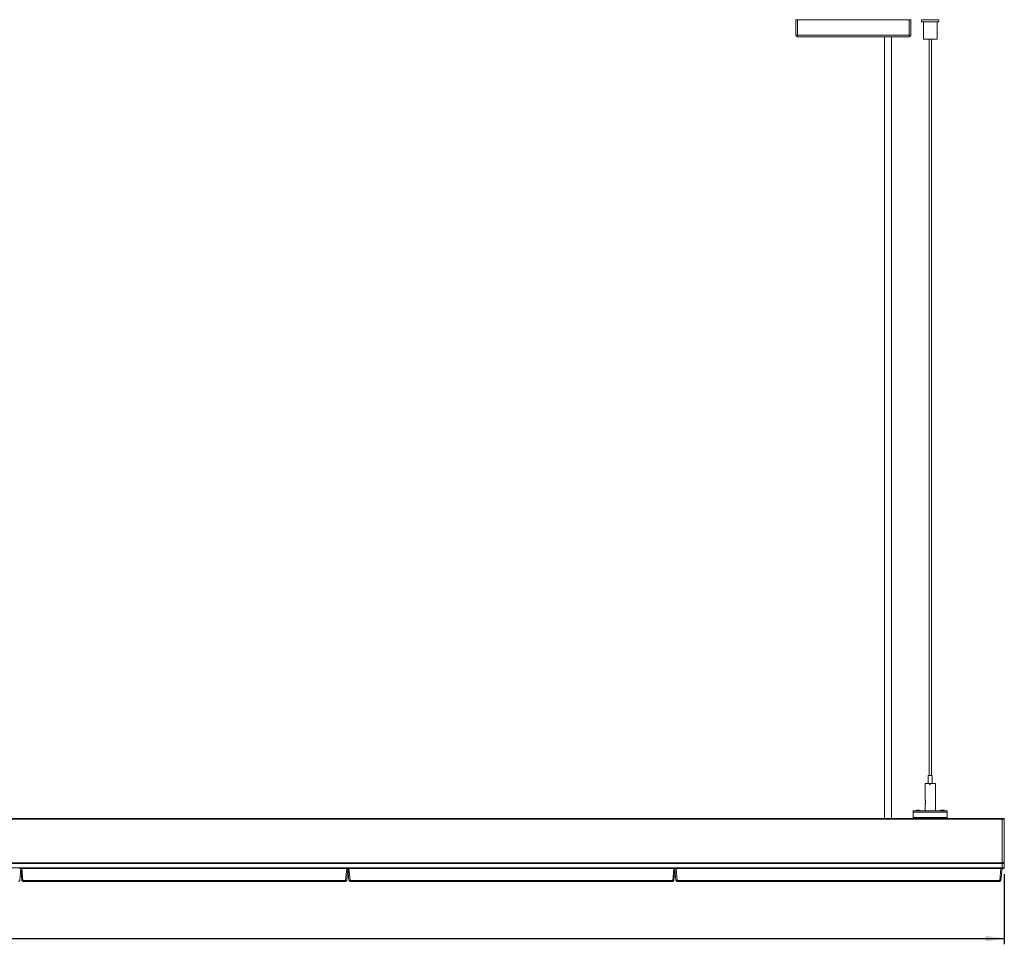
# Model space of a CAD drawing. Header units: millimetres. Extents: x 20 to 713, y 2 to 273.
# Tile 2 of 4: x 236 to 409, y 111 to 273. Entities that reach past the tile are written whole.
import ezdxf

# ---------------------------------------------------------------- set-up
doc = ezdxf.new("R2010")
doc.units = ezdxf.units.MM
doc.layers.add('SLD-0', color=179, linetype='Continuous')
doc.styles.add('SLDTEXTSTYLE0', font='TXT', dxfattribs={"width": 0.75})
doc.dimstyles.new('SLDDIMSTYLE1', dxfattribs={"dimtxt": 3, "dimasz": 3.302, "dimexe": 0, "dimexo": 0.0625, "dimgap": 0.75, "dimtad": 1, "dimdec": 1, "dimlfac": 5, "dimrnd": 1e-09, "dimzin": 12, "dimdsep": 46, "dimtxsty": 'SLDTEXTSTYLE0', "dimsah": 1, "dimcen": 0.09, "dimadec": 0, "dimazin": 3, "dimtfac": 1, "dimtdec": 1, "dimtofl": 0, "dimtmove": 0, "dimatfit": 3, "dimfxl": 1, "dimfrac": 2, "dimtolj": 1, "dimtzin": 12, "dimarcsym": 0})

# ---------------------------------------------------------------- blocks, each defined once
blk = doc.blocks.new('_D_2')
at = {"layer": 'SLD-0'}
for p, q in [((64.06, 123.49), (64.06, 111.19)), ((409.26, 123.49), (409.26, 111.19)), ((64.06, 112.19), (409.26, 112.19))]:
    blk.add_line(p, q, dxfattribs=at)
for points in [[(64.06, 112.19), (67.36, 111.69), (67.36, 112.7)], [(409.26, 112.19), (405.96, 112.7), (405.96, 111.69)]]:
    blk.add_solid(points, dxfattribs=at)
at = {"layer": 'SLD-0', "insert": (199.05, 116.06), "char_height": 3, "attachment_point": 1, "style": 'SLDTEXTSTYLE0'}
blk.add_mtext('1726', dxfattribs=at)

msp = doc.modelspace()

# ---------------------------------------------------------------- linework, layer by layer
at = {"color": 7, "linetype": 'Continuous', "lineweight": 15}
for p, q in [((372.66, 270.72), (372.66, 273.42)), ((372.66, 273.42), (372.96, 273.42)), ((372.96, 273.42), (372.96, 270.72)), ((372.96, 273.42), (392.56, 273.42)), ((392.56, 270.72), (392.56, 273.42)), ((392.56, 273.42), (392.86, 273.42)), ((392.86, 273.42), (392.86, 270.72)), ((394.758, 273.42), (394.758, 273.02)), ((394.758, 273.42), (397.518, 273.42)), ((394.758, 273.02), (397.518, 273.02)), ((395.06, 273.02), (395.06, 270.02)), ((397.46, 270.02), (397.46, 273.02)), ((397.518, 273.42), (397.763, 273.42)), ((397.518, 273.02), (397.763, 273.02)), ((397.763, 273.02), (397.763, 273.42)), ((372.96, 270.72), (372.66, 270.72)), ((372.96, 270.72), (372.96, 270.42)), ((372.96, 270.72), (392.56, 270.72)), ((392.56, 270.42), (372.96, 270.42)), ((388.26, 270.42), (388.26, 133.254)), ((389.46, 133.254), (389.46, 270.42)), ((392.56, 270.72), (392.56, 270.42)), ((392.56, 270.72), (392.86, 270.72)), ((397.46, 270.02), (395.06, 270.02)), ((396.06, 270.02), (396.06, 140.82)), ((396.46, 140.82), (396.46, 270.02)), ((395.915, 140.82), (395.915, 139.42)), ((395.915, 140.82), (396.605, 140.82)), ((396.605, 139.42), (396.605, 140.82)), ((395.36, 139.42), (395.36, 136.71)), ((396.114, 139.42), (395.36, 139.42)), ((396.114, 139.22), (396.114, 139.42)), ((396.166, 139.42), (396.114, 139.42)), ((396.248, 139.22), (396.114, 139.22)), ((396.166, 139.22), (396.166, 139.42)), ((396.248, 139.42), (396.248, 139.22)), ((397.16, 139.42), (396.248, 139.42)), ((397.16, 134.62), (397.16, 139.42)), ((395.36, 135.634), (395.36, 134.62)), ((64.46, 133.254), (408.86, 133.254)), ((64.46, 133.154), (408.86, 133.154)), ((393.26, 134.62), (399.26, 134.62)), ((393.26, 134.388), (393.26, 134.62)), ((399.26, 134.388), (393.26, 134.388)), ((393.26, 133.451), (393.26, 134.388)), ((393.26, 133.384), (393.26, 133.451)), ((393.26, 133.451), (399.26, 133.451)), ((399.26, 133.384), (393.26, 133.384)), ((393.26, 133.254), (393.26, 133.384)), ((399.26, 134.62), (399.26, 134.388)), ((399.26, 134.388), (399.26, 133.451)), ((399.26, 133.451), (399.26, 133.384)), ((399.26, 133.384), (399.26, 133.254)), ((408.86, 133.254), (409.26, 133.254)), ((408.86, 133.154), (408.86, 133.254)), ((409.26, 133.154), (408.86, 133.154)), ((408.86, 133.154), (408.86, 125.554)), ((409.26, 133.254), (409.26, 133.154)), ((409.26, 133.154), (409.26, 125.554)), ((64.46, 125.494), (408.86, 125.494)), ((408.86, 125.394), (64.46, 125.394)), ((64.46, 124.594), (408.86, 124.594)), ((236.461, 124.494), (236.634, 124.494)), ((236.66, 124.494), (236.475, 122.376)), ((236.687, 124.494), (236.634, 124.494)), ((236.846, 122.376), (236.66, 124.494)), ((236.687, 124.494), (236.86, 124.494)), ((236.86, 124.494), (237.045, 122.376)), ((293.861, 124.494), (236.86, 124.494)), ((293.676, 122.376), (293.861, 124.494)), ((293.861, 124.494), (294.034, 124.494)), ((294.06, 124.494), (293.875, 122.376)), ((294.26, 124.494), (294.034, 124.494)), ((294.246, 122.376), (294.06, 124.494)), ((294.26, 124.494), (294.445, 122.376)), ((351.261, 124.494), (294.26, 124.494)), ((351.076, 122.376), (351.261, 124.494)), ((351.261, 124.494), (351.434, 124.494)), ((351.46, 124.494), (351.275, 122.376)), ((351.66, 124.494), (351.434, 124.494)), ((351.646, 122.376), (351.46, 124.494)), ((351.66, 124.494), (351.845, 122.376)), ((408.661, 124.494), (351.66, 124.494)), ((408.476, 122.376), (408.661, 124.494)), ((408.661, 124.494), (408.834, 124.494)), ((408.86, 124.494), (408.675, 122.376)), ((408.86, 124.494), (408.834, 124.494)), ((408.86, 125.554), (409.26, 125.554)), ((408.86, 125.494), (408.86, 125.554)), ((408.86, 125.494), (409.26, 125.494)), ((408.86, 125.394), (408.86, 125.494)), ((409.26, 125.394), (408.86, 125.394)), ((408.86, 125.394), (408.86, 124.594)), ((408.86, 124.494), (408.86, 124.594)), ((408.86, 124.594), (409.26, 124.594)), ((409.26, 124.494), (408.86, 124.494)), ((409.26, 125.554), (409.26, 125.494)), ((409.26, 125.494), (409.26, 125.394)), ((409.26, 125.394), (409.26, 124.594)), ((409.26, 124.594), (409.26, 124.494)), ((237.045, 122.376), (293.676, 122.376)), ((237.045, 122.376), (237.045, 122.194)), ((293.676, 122.194), (237.045, 122.194)), ((293.676, 122.194), (293.676, 122.376)), ((294.445, 122.376), (351.076, 122.376)), ((294.445, 122.376), (294.445, 122.194)), ((351.076, 122.194), (294.445, 122.194)), ((351.076, 122.194), (351.076, 122.376)), ((351.845, 122.376), (408.476, 122.376)), ((351.845, 122.376), (351.845, 122.194)), ((408.476, 122.194), (351.845, 122.194)), ((408.476, 122.194), (408.476, 122.376))]:
    msp.add_line(p, q, dxfattribs=at)
for centre, radius, start, end in [((372.96, 270.72), 0.3, 180, 270), ((392.56, 270.72), 0.3, 270, 0), ((393.887, 134.52), 0.2, 90, 150), ((394.341, 134.52), 0.2, 30, 90), ((398.18, 134.52), 0.2, 90, 150), ((398.633, 134.52), 0.2, 30, 90), ((236.276, 122.394), 0.2, 270, 355), ((236.945, 122.953), 0.585, 260.19725, 279.80275), ((237.045, 122.394), 0.2, 185, 270), ((293.776, 122.953), 0.585, 260.19743, 279.80257), ((293.676, 122.394), 0.2, 270, 355), ((294.345, 122.953), 0.585, 260.19743, 279.80257), ((294.445, 122.394), 0.2, 185, 270), ((351.176, 122.953), 0.585, 260.19647, 279.80353), ((351.076, 122.394), 0.2, 270, 355), ((351.745, 122.953), 0.585, 260.19647, 279.80353), ((351.845, 122.394), 0.2, 185, 270), ((408.576, 122.953), 0.585, 260.19647, 279.80353), ((408.476, 122.394), 0.2, 270, 355)]:
    msp.add_arc(centre, radius, start, end, dxfattribs=at)
for points, knots in [([(395.36, 136.71), (395.361, 136.698), (395.364, 136.669), (395.377, 136.597), (395.391, 136.513), (395.404, 136.431), (395.414, 136.333), (395.42, 136.232), (395.421, 136.129), (395.416, 136.028), (395.406, 135.929), (395.393, 135.841), (395.381, 135.767), (395.368, 135.696), (395.36, 135.65), (395.361, 135.636), (395.361, 135.634)], [0, 0, 0, 0, 0.0697492, 0.1737402, 0.2267927, 0.3029571, 0.3790741, 0.4551752, 0.5312722, 0.6073692, 0.683477, 0.7596111, 0.8262296, 0.8828429, 0.9801982, 1, 1, 1, 1]), ([(394.341, 134.72), (394.339, 134.72), (394.335, 134.72), (394.305, 134.72), (394.264, 134.72), (394.221, 134.72), (394.17, 134.72), (394.114, 134.72), (394.058, 134.72), (394.008, 134.72), (393.965, 134.72), (393.924, 134.72), (393.893, 134.72), (393.889, 134.72), (393.887, 134.72)], [0, 0, 0, 0, 0.09031834, 0.20456309, 0.27142648, 0.34393378, 0.42078545, 0.4999988, 0.57921215, 0.65606383, 0.72858494, 0.79543691, 0.90968166, 1, 1, 1, 1]), ([(398.633, 134.72), (398.632, 134.72), (398.628, 134.72), (398.597, 134.72), (398.556, 134.72), (398.513, 134.72), (398.462, 134.72), (398.407, 134.72), (398.351, 134.72), (398.3, 134.72), (398.257, 134.72), (398.216, 134.72), (398.186, 134.72), (398.182, 134.72), (398.18, 134.72)], [0, 0, 0, 0, 0.09031834, 0.20456309, 0.27142648, 0.34393378, 0.42078545, 0.4999988, 0.57921215, 0.65606383, 0.72858494, 0.79543691, 0.90968166, 1, 1, 1, 1])]:
    msp.add_open_spline(points, degree=3, knots=knots, dxfattribs=at)

# ---------------------------------------------------------------- dimensions: what is measured, and where the dimension line sits
at = {"layer": 'SLD-0'}
dim = msp.add_linear_dim(base=(409.26, 112.194), p1=(64.06, 124.494), p2=(409.26, 124.494), dimstyle='SLDDIMSTYLE1', dxfattribs=at)
dim.commit()
dim.dimension.update_dxf_attribs({"geometry": '_D_2', "text_midpoint": (203.484, 112.194), "dimtype": 160})

doc.saveas('drawing.dxf')
